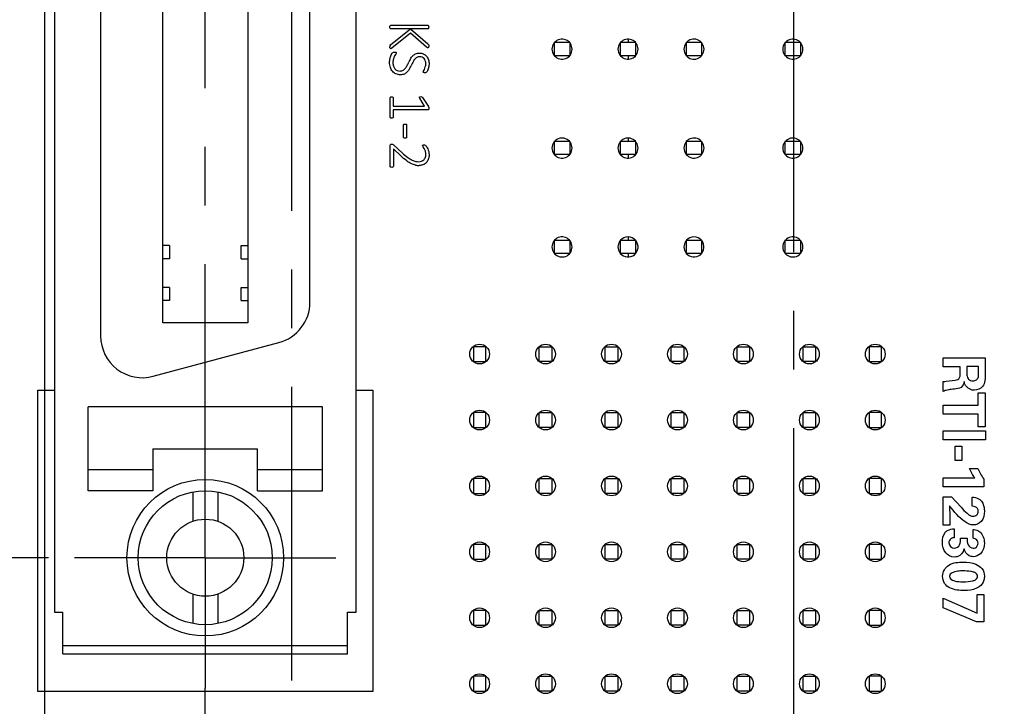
# Model space of a CAD drawing. Header units: inches. Extents: x 0 to 34, y 0 to 22.
# Tile 9 of 43: x 8.8 to 11.2, y 8.4 to 10. Entities that reach past the tile are written whole.
import ezdxf

# ---------------------------------------------------------------- set-up
doc = ezdxf.new("R2010")
doc.units = ezdxf.units.IN
doc.header["$LTSCALE"] = 1.87
doc.header["$MEASUREMENT"] = 0
doc.linetypes.add('CENTER', pattern=[0.6, 0.375, -0.075, 0.075, -0.075])
doc.layers.get('0').update_dxf_attribs({"linetype": 'CONTINUOUS'})
for name, color, linetype in [('02___PRT_ALL_AXES', 7, 'CONTINUOUS'), ('DATUMCURVES', 7, 'CONTINUOUS'), ('DIMENSIONS', 7, 'CONTINUOUS')]:
    doc.layers.add(name, color=color, linetype=linetype)
doc.styles.get("Standard").update_dxf_attribs({"font": 'txt', "width": 0.8})
doc.dimstyles.new('DIMSTYLE_1', dxfattribs={"dimtxt": 0.125, "dimasz": 0.18, "dimexe": 0.125, "dimexo": 0.0625, "dimgap": 0.03125, "dimtad": 0, "dimtih": 1, "dimtoh": 1, "dimlfac": 0.5, "dimzin": 0, "dimdsep": 46, "dimtxsty": 'STANDARD', "dimblk": '_FILLED', "dimblk1": '_FILLED', "dimblk2": '_FILLED', "dimcen": 0.09, "dimazin": 0, "dimtp": 0.01, "dimtm": 0.01, "dimtfac": 1, "dimtofl": 0, "dimtmove": 0, "dimatfit": 3, "dimldrblk": '_FILLED', "dimfxl": 1, "dimtolj": 1, "dimtzin": 0, "dimarcsym": 0})

# ---------------------------------------------------------------- blocks, each defined once
blk = doc.blocks.new('*D4')
at = {"layer": 'DIMENSIONS', "color": 2, "linetype": 'CONTINUOUS'}
blk.add_line((8.8828, 8.76), (8.1856, 8.76), dxfattribs=at)
at = {"layer": 'DIMENSIONS', "color": 2, "linetype": 'CONTINUOUS', "insert": (8.1231, 8.8225), "char_height": 0.125, "width": 1.325, "attachment_point": 3, "line_spacing_factor": 0.9}
blk.add_mtext('50.83{\\ftxt.shx;\\W1.000000;\\H0.125000; }[2.001]', dxfattribs=at)
blk = doc.blocks.new('_FILLED')
at = {"color": 0, "linetype": 'BYBLOCK'}
blk.add_solid([(0, 0), (-1, 0.174), (-1, -0.174)], dxfattribs=at)
blk = doc.blocks.new('*D5')
at = {"layer": 'DIMENSIONS', "color": 2, "linetype": 'CONTINUOUS'}
blk.add_line((8.8828, 11.22), (8.1856, 11.22), dxfattribs=at)
at = {"layer": 'DIMENSIONS', "color": 2, "linetype": 'CONTINUOUS', "insert": (8.1231, 11.2825), "char_height": 0.125, "width": 1.325, "attachment_point": 3, "line_spacing_factor": 0.9}
blk.add_mtext('82.07{\\ftxt.shx;\\W1.000000;\\H0.125000; }[3.231]', dxfattribs=at)
blk = doc.blocks.new('*D6')
at = {"layer": 'DIMENSIONS', "color": 2, "linetype": 'CONTINUOUS'}
blk.add_line((9.169, 12.5338), (8.1856, 12.5338), dxfattribs=at)
at = {"layer": 'DIMENSIONS', "color": 2, "linetype": 'CONTINUOUS', "insert": (8.1231, 12.5963), "char_height": 0.125, "width": 1.325, "attachment_point": 3, "line_spacing_factor": 0.9}
blk.add_mtext('98.76{\\ftxt.shx;\\W1.000000;\\H0.125000; }[3.888]', dxfattribs=at)
blk = doc.blocks.new('*D7')
at = {"layer": 'DIMENSIONS', "color": 2, "linetype": 'CONTINUOUS'}
blk.add_line((8.8893, 12.7779), (8.1856, 12.7779), dxfattribs=at)
at = {"layer": 'DIMENSIONS', "color": 2, "linetype": 'CONTINUOUS', "insert": (8.1231, 12.8404), "char_height": 0.125, "width": 1.425, "attachment_point": 3, "line_spacing_factor": 0.9}
blk.add_mtext('101.86{\\ftxt.shx;\\W1.000000;\\H0.125000; }[4.010]', dxfattribs=at)
blk = doc.blocks.new('*D14')
at = {"layer": 'DIMENSIONS', "color": 2, "linetype": 'CONTINUOUS'}
blk.add_line((10.8614, 11.9464), (11.9401, 11.9464), dxfattribs=at)
at = {"layer": 'DIMENSIONS', "color": 2, "linetype": 'CONTINUOUS', "insert": (12.0026, 12.0089), "char_height": 0.125, "width": 1.325, "attachment_point": 1, "line_spacing_factor": 0.9}
blk.add_mtext('91.30{\\ftxt.shx;\\W1.000000;\\H0.125000; }[3.594]', dxfattribs=at)
blk = doc.blocks.new('*D15')
at = {"layer": 'DIMENSIONS', "color": 2, "linetype": 'CONTINUOUS'}
blk.add_line((10.8614, 11.5842), (11.9401, 11.5842), dxfattribs=at)
at = {"layer": 'DIMENSIONS', "color": 2, "linetype": 'CONTINUOUS', "insert": (12.0026, 11.6467), "char_height": 0.125, "width": 1.325, "attachment_point": 1, "line_spacing_factor": 0.9}
blk.add_mtext('86.70{\\ftxt.shx;\\W1.000000;\\H0.125000; }[3.413]', dxfattribs=at)

msp = doc.modelspace()

# ---------------------------------------------------------------- linework, layer by layer
at = {"color": 7, "linetype": 'CONTINUOUS'}
for p, q in [((8.8731, 12.6992), (8.8731, 4.8362)), ((8.8973, 11.35), (8.8973, 8.63)), ((9.6173, 8.63), (9.6173, 11.35)), ((9.0073, 10.69), (9.0073, 9.29)), ((9.1559, 9.3214), (9.1559, 10.6586)), ((9.3587, 10.6586), (9.3587, 9.3214)), ((9.5073, 9.3704), (9.5073, 10.6096)), ((10.2668, 9.9982), (10.2668, 9.9905)), ((10.0905, 9.9905), (10.0905, 9.959)), ((10.1275, 9.9905), (10.0905, 9.9905)), ((10.1275, 9.9905), (10.1275, 9.959)), ((10.248, 9.9905), (10.248, 9.959)), ((10.285, 9.9905), (10.248, 9.9905)), ((10.285, 9.9905), (10.285, 9.959)), ((10.4054, 9.9905), (10.4054, 9.959)), ((10.4425, 9.9905), (10.4054, 9.9905)), ((10.4425, 9.9905), (10.4425, 9.959)), ((10.6417, 9.9905), (10.6417, 9.959)), ((10.6787, 9.9905), (10.6417, 9.9905)), ((10.6787, 9.9905), (10.6787, 9.959)), ((10.1275, 9.959), (10.0905, 9.959)), ((10.285, 9.959), (10.248, 9.959)), ((10.2668, 9.959), (10.2668, 9.9514)), ((10.4425, 9.959), (10.4054, 9.959)), ((10.6787, 9.959), (10.6417, 9.959)), ((10.2668, 9.762), (10.2668, 9.7543)), ((10.0905, 9.7543), (10.0905, 9.7228)), ((10.1275, 9.7543), (10.0905, 9.7543)), ((10.1275, 9.7543), (10.1275, 9.7228)), ((10.248, 9.7543), (10.248, 9.7228)), ((10.285, 9.7543), (10.248, 9.7543)), ((10.285, 9.7543), (10.285, 9.7228)), ((10.4054, 9.7543), (10.4054, 9.7228)), ((10.4425, 9.7543), (10.4054, 9.7543)), ((10.4425, 9.7543), (10.4425, 9.7228)), ((10.6417, 9.7543), (10.6417, 9.7228)), ((10.6787, 9.7543), (10.6417, 9.7543)), ((10.6787, 9.7543), (10.6787, 9.7228)), ((10.1275, 9.7228), (10.0905, 9.7228)), ((10.285, 9.7228), (10.248, 9.7228)), ((10.2668, 9.7228), (10.2668, 9.7151)), ((10.4425, 9.7228), (10.4054, 9.7228)), ((10.6787, 9.7228), (10.6417, 9.7228)), ((10.2668, 9.5257), (10.2668, 9.5181)), ((9.1716, 9.5057), (9.1559, 9.5057)), ((9.1716, 9.5057), (9.1716, 9.4743)), ((9.343, 9.4743), (9.343, 9.5057)), ((9.343, 9.5057), (9.3587, 9.5057)), ((10.0905, 9.5181), (10.0905, 9.4866)), ((10.1275, 9.5181), (10.0905, 9.5181)), ((10.1275, 9.5181), (10.1275, 9.4866)), ((10.248, 9.5181), (10.248, 9.4866)), ((10.285, 9.5181), (10.248, 9.5181)), ((10.285, 9.5181), (10.285, 9.4866)), ((10.4054, 9.5181), (10.4054, 9.4866)), ((10.4425, 9.5181), (10.4054, 9.5181)), ((10.4425, 9.5181), (10.4425, 9.4866)), ((10.6417, 9.5181), (10.6417, 9.4866)), ((10.6787, 9.5181), (10.6417, 9.5181)), ((10.6787, 9.5181), (10.6787, 9.4866)), ((10.1275, 9.4866), (10.0905, 9.4866)), ((10.285, 9.4866), (10.248, 9.4866)), ((10.2668, 9.4866), (10.2668, 9.4789)), ((10.4425, 9.4866), (10.4054, 9.4866)), ((10.6787, 9.4866), (10.6417, 9.4866)), ((9.1716, 9.4743), (9.1559, 9.4743)), ((9.343, 9.4743), (9.3587, 9.4743)), ((9.1716, 9.4057), (9.1559, 9.4057)), ((9.1716, 9.4057), (9.1716, 9.3743)), ((9.343, 9.3743), (9.343, 9.4057)), ((9.343, 9.4057), (9.3587, 9.4057)), ((9.1716, 9.3743), (9.1559, 9.3743)), ((9.343, 9.3743), (9.3587, 9.3743)), ((9.3587, 9.3214), (9.1559, 9.3214)), ((9.1332, 9.1934), (9.4332, 9.2738)), ((9.8975, 9.2641), (9.8975, 9.2287)), ((9.9274, 9.2641), (9.8975, 9.2641)), ((9.9274, 9.2287), (9.9274, 9.2641)), ((10.055, 9.2287), (10.055, 9.2641)), ((10.055, 9.2641), (10.0849, 9.2641)), ((10.0849, 9.2641), (10.0849, 9.2287)), ((10.2125, 9.2287), (10.2125, 9.2641)), ((10.2125, 9.2641), (10.2424, 9.2641)), ((10.2424, 9.2641), (10.2424, 9.2287)), ((10.3699, 9.2287), (10.3699, 9.2641)), ((10.3699, 9.2641), (10.3999, 9.2641)), ((10.3999, 9.2641), (10.3999, 9.2287)), ((10.5274, 9.2287), (10.5274, 9.2641)), ((10.5274, 9.2641), (10.5573, 9.2641)), ((10.5573, 9.2641), (10.5573, 9.2287)), ((10.6849, 9.2641), (10.7148, 9.2641)), ((10.6849, 9.2287), (10.6849, 9.2641)), ((10.7148, 9.2641), (10.7148, 9.2287)), ((10.8723, 9.2641), (10.8424, 9.2641)), ((10.8424, 9.2641), (10.8424, 9.2287)), ((10.8723, 9.2287), (10.8723, 9.2641)), ((9.8975, 9.2287), (9.9274, 9.2287)), ((10.0849, 9.2287), (10.055, 9.2287)), ((10.2424, 9.2287), (10.2125, 9.2287)), ((10.3999, 9.2287), (10.3699, 9.2287)), ((10.5573, 9.2287), (10.5274, 9.2287)), ((10.7148, 9.2287), (10.6849, 9.2287)), ((10.8424, 9.2287), (10.8723, 9.2287)), ((8.9773, 8.92), (8.9773, 9.12)), ((9.5373, 9.12), (8.9773, 9.12)), ((9.5373, 8.92), (9.5373, 9.12)), ((9.8975, 9.1067), (9.8975, 9.0712)), ((9.9274, 9.1067), (9.8975, 9.1067)), ((9.9274, 9.0712), (9.9274, 9.1067)), ((10.055, 9.0712), (10.055, 9.1067)), ((10.055, 9.1067), (10.0849, 9.1067)), ((10.0849, 9.1067), (10.0849, 9.0712)), ((10.2125, 9.0712), (10.2125, 9.1067)), ((10.2125, 9.1067), (10.2424, 9.1067)), ((10.2424, 9.1067), (10.2424, 9.0712)), ((10.3699, 9.0712), (10.3699, 9.1067)), ((10.3699, 9.1067), (10.3999, 9.1067)), ((10.3999, 9.1067), (10.3999, 9.0712)), ((10.5274, 9.0712), (10.5274, 9.1067)), ((10.5274, 9.1067), (10.5573, 9.1067)), ((10.5573, 9.1067), (10.5573, 9.0712)), ((10.6849, 9.1067), (10.7148, 9.1067)), ((10.6849, 9.0712), (10.6849, 9.1067)), ((10.7148, 9.1067), (10.7148, 9.0712)), ((10.8723, 9.1067), (10.8424, 9.1067)), ((10.8424, 9.1067), (10.8424, 9.0712)), ((10.8723, 9.0712), (10.8723, 9.1067)), ((9.8975, 9.0712), (9.9274, 9.0712)), ((10.0849, 9.0712), (10.055, 9.0712)), ((10.2424, 9.0712), (10.2125, 9.0712)), ((10.3999, 9.0712), (10.3699, 9.0712)), ((10.5573, 9.0712), (10.5274, 9.0712)), ((10.7148, 9.0712), (10.6849, 9.0712)), ((10.8424, 9.0712), (10.8723, 9.0712)), ((9.1323, 9.02), (9.1323, 8.92)), ((9.1323, 9.02), (9.3823, 9.02)), ((9.3823, 8.92), (9.3823, 9.02)), ((9.1323, 8.97), (8.9773, 8.97)), ((9.5373, 8.97), (9.3823, 8.97)), ((9.8975, 8.9492), (9.8975, 8.9137)), ((9.9274, 8.9492), (9.8975, 8.9492)), ((9.9274, 8.9137), (9.9274, 8.9492)), ((10.055, 8.9137), (10.055, 8.9492)), ((10.055, 8.9492), (10.0849, 8.9492)), ((10.0849, 8.9492), (10.0849, 8.9137)), ((10.2125, 8.9137), (10.2125, 8.9492)), ((10.2125, 8.9492), (10.2424, 8.9492)), ((10.2424, 8.9492), (10.2424, 8.9137)), ((10.3699, 8.9137), (10.3699, 8.9492)), ((10.3699, 8.9492), (10.3999, 8.9492)), ((10.3999, 8.9492), (10.3999, 8.9137)), ((10.5274, 8.9492), (10.5573, 8.9492)), ((10.5274, 8.9137), (10.5274, 8.9492)), ((10.5573, 8.9492), (10.5573, 8.9137)), ((10.6849, 8.9492), (10.7148, 8.9492)), ((10.6849, 8.9137), (10.6849, 8.9492)), ((10.7148, 8.9492), (10.7148, 8.9137)), ((10.8723, 8.9492), (10.8424, 8.9492)), ((10.8424, 8.9492), (10.8424, 8.9137)), ((10.8723, 8.9137), (10.8723, 8.9492)), ((9.1323, 8.92), (8.9773, 8.92)), ((9.2273, 8.9171), (9.2273, 8.8469)), ((9.2873, 8.9171), (9.2873, 8.8469)), ((9.3823, 8.92), (9.5373, 8.92)), ((9.8975, 8.9137), (9.9274, 8.9137)), ((10.0849, 8.9137), (10.055, 8.9137)), ((10.2424, 8.9137), (10.2125, 8.9137)), ((10.3999, 8.9137), (10.3699, 8.9137)), ((10.5573, 8.9137), (10.5274, 8.9137)), ((10.7148, 8.9137), (10.6849, 8.9137)), ((10.8424, 8.9137), (10.8723, 8.9137)), ((9.8975, 8.7917), (9.8975, 8.7563)), ((9.9274, 8.7917), (9.8975, 8.7917)), ((9.9274, 8.7563), (9.9274, 8.7917)), ((10.055, 8.7563), (10.055, 8.7917)), ((10.055, 8.7917), (10.0849, 8.7917)), ((10.0849, 8.7917), (10.0849, 8.7563)), ((10.2125, 8.7917), (10.2424, 8.7917)), ((10.2125, 8.7563), (10.2125, 8.7917)), ((10.2424, 8.7917), (10.2424, 8.7563)), ((10.3699, 8.7917), (10.3999, 8.7917)), ((10.3699, 8.7563), (10.3699, 8.7917)), ((10.3999, 8.7917), (10.3999, 8.7563)), ((10.5274, 8.7917), (10.5573, 8.7917)), ((10.5274, 8.7563), (10.5274, 8.7917)), ((10.5573, 8.7917), (10.5573, 8.7563)), ((10.6849, 8.7917), (10.7148, 8.7917)), ((10.6849, 8.7563), (10.6849, 8.7917)), ((10.7148, 8.7917), (10.7148, 8.7563)), ((10.8723, 8.7917), (10.8424, 8.7917)), ((10.8424, 8.7917), (10.8424, 8.7563)), ((10.8723, 8.7563), (10.8723, 8.7917)), ((9.8975, 8.7563), (9.9274, 8.7563)), ((10.0849, 8.7563), (10.055, 8.7563)), ((10.2424, 8.7563), (10.2125, 8.7563)), ((10.3999, 8.7563), (10.3699, 8.7563)), ((10.5573, 8.7563), (10.5274, 8.7563)), ((10.7148, 8.7563), (10.6849, 8.7563)), ((10.8424, 8.7563), (10.8723, 8.7563)), ((9.2273, 8.673), (9.2273, 8.6028)), ((9.2873, 8.673), (9.2873, 8.6028)), ((8.8973, 8.63), (8.9173, 8.63)), ((8.9173, 8.53), (8.9173, 8.63)), ((9.5973, 8.53), (9.5973, 8.63)), ((9.5973, 8.63), (9.6173, 8.63)), ((9.8975, 8.6342), (9.8975, 8.5988)), ((9.9274, 8.6342), (9.8975, 8.6342)), ((9.9274, 8.5988), (9.9274, 8.6342)), ((10.055, 8.5988), (10.055, 8.6342)), ((10.055, 8.6342), (10.0849, 8.6342)), ((10.0849, 8.6342), (10.0849, 8.5988)), ((10.2125, 8.6342), (10.2424, 8.6342)), ((10.2125, 8.5988), (10.2125, 8.6342)), ((10.2424, 8.6342), (10.2424, 8.5988)), ((10.3699, 8.6342), (10.3999, 8.6342)), ((10.3699, 8.5988), (10.3699, 8.6342)), ((10.3999, 8.6342), (10.3999, 8.5988)), ((10.5274, 8.6342), (10.5573, 8.6342)), ((10.5274, 8.5988), (10.5274, 8.6342)), ((10.5573, 8.6342), (10.5573, 8.5988)), ((10.6849, 8.6342), (10.7148, 8.6342)), ((10.6849, 8.5988), (10.6849, 8.6342)), ((10.7148, 8.6342), (10.7148, 8.5988)), ((10.8723, 8.6342), (10.8424, 8.6342)), ((10.8424, 8.6342), (10.8424, 8.5988)), ((10.8723, 8.5988), (10.8723, 8.6342)), ((9.8975, 8.5988), (9.9274, 8.5988)), ((10.0849, 8.5988), (10.055, 8.5988)), ((10.2424, 8.5988), (10.2125, 8.5988)), ((10.3999, 8.5988), (10.3699, 8.5988)), ((10.5573, 8.5988), (10.5274, 8.5988)), ((10.7148, 8.5988), (10.6849, 8.5988)), ((10.8424, 8.5988), (10.8723, 8.5988)), ((8.9173, 8.55), (9.5973, 8.55)), ((8.9173, 8.53), (9.5973, 8.53)), ((9.9274, 8.4767), (9.8975, 8.4767)), ((9.8975, 8.4767), (9.8975, 8.4413)), ((9.9274, 8.4413), (9.9274, 8.4767)), ((10.055, 8.4767), (10.0849, 8.4767)), ((10.055, 8.4413), (10.055, 8.4767)), ((10.0849, 8.4767), (10.0849, 8.4413)), ((10.2125, 8.4767), (10.2424, 8.4767)), ((10.2125, 8.4413), (10.2125, 8.4767)), ((10.2424, 8.4767), (10.2424, 8.4413)), ((10.3699, 8.4767), (10.3999, 8.4767)), ((10.3699, 8.4413), (10.3699, 8.4767)), ((10.3999, 8.4767), (10.3999, 8.4413)), ((10.5274, 8.4767), (10.5573, 8.4767)), ((10.5274, 8.4413), (10.5274, 8.4767)), ((10.5573, 8.4767), (10.5573, 8.4413)), ((10.6849, 8.4767), (10.7148, 8.4767)), ((10.6849, 8.4413), (10.6849, 8.4767)), ((10.7148, 8.4767), (10.7148, 8.4413)), ((10.8723, 8.4767), (10.8424, 8.4767)), ((10.8424, 8.4767), (10.8424, 8.4413)), ((10.8723, 8.4413), (10.8723, 8.4767)), ((9.8975, 8.4413), (9.9274, 8.4413)), ((10.0849, 8.4413), (10.055, 8.4413)), ((10.2424, 8.4413), (10.2125, 8.4413)), ((10.3999, 8.4413), (10.3699, 8.4413)), ((10.5573, 8.4413), (10.5274, 8.4413)), ((10.7148, 8.4413), (10.6849, 8.4413)), ((10.8424, 8.4413), (10.8723, 8.4413))]:
    msp.add_line(p, q, dxfattribs=at)
at = {"color": 40, "linetype": 'CONTINUOUS'}
for p, q in [((9.6983, 10.0275), (9.6984, 10.0295)), ((9.6984, 10.0254), (9.6983, 10.0275)), ((9.6984, 10.0295), (9.6988, 10.0309)), ((9.6988, 10.0241), (9.6984, 10.0254)), ((9.6988, 10.0309), (9.6994, 10.0316)), ((9.6994, 10.0234), (9.6988, 10.0241)), ((9.6994, 10.0316), (9.7001, 10.0318)), ((9.7001, 10.0232), (9.6994, 10.0234)), ((9.7001, 10.0318), (9.789, 10.0318)), ((9.7001, 9.9861), (9.7472, 10.0232)), ((9.7472, 10.0232), (9.7001, 10.0232)), ((9.7474, 10.0232), (9.789, 9.9876)), ((9.789, 10.0232), (9.7474, 10.0232)), ((9.789, 10.0318), (9.7898, 10.0316)), ((9.7898, 10.0234), (9.789, 10.0232)), ((9.7898, 10.0316), (9.7904, 10.0309)), ((9.7904, 10.0241), (9.7898, 10.0234)), ((9.7904, 10.0309), (9.7907, 10.0295)), ((9.7907, 10.0254), (9.7904, 10.0241)), ((9.7907, 10.0295), (9.7909, 10.0275)), ((9.7909, 10.0275), (9.7907, 10.0254)), ((9.7476, 10.013), (9.7029, 9.9774)), ((9.7859, 9.9796), (9.7476, 10.013)), ((9.6984, 9.9781), (9.6983, 9.9803)), ((9.6988, 9.9767), (9.6984, 9.9781)), ((9.6994, 9.9761), (9.6988, 9.9767)), ((9.699, 9.9849), (9.7001, 9.9861)), ((9.7003, 9.9759), (9.6994, 9.9761)), ((9.7011, 9.9761), (9.7003, 9.9759)), ((9.7029, 9.9774), (9.7011, 9.9761)), ((9.7876, 9.9783), (9.7859, 9.9796)), ((9.789, 9.9779), (9.7876, 9.9783)), ((9.789, 9.9876), (9.7899, 9.9867)), ((9.7904, 9.9787), (9.7898, 9.9781)), ((9.7899, 9.9867), (9.7905, 9.9856)), ((9.7907, 9.9799), (9.7904, 9.9787)), ((9.7905, 9.9856), (9.7908, 9.9841)), ((9.7909, 9.982), (9.7907, 9.9799)), ((9.7908, 9.9841), (9.7909, 9.982)), ((9.7092, 9.968), (9.7112, 9.9678)), ((9.7121, 9.9632), (9.7094, 9.9585)), ((9.7112, 9.9678), (9.7125, 9.9675)), ((9.7125, 9.9675), (9.7131, 9.9668)), ((9.7131, 9.9668), (9.7133, 9.966)), ((9.7782, 9.9226), (9.7805, 9.9266)), ((9.7911, 9.9332), (9.7896, 9.9275)), ((9.7775, 9.9195), (9.7772, 9.9203)), ((9.7783, 9.919), (9.7775, 9.9195)), ((9.7796, 9.9187), (9.7783, 9.919)), ((9.7812, 9.9186), (9.7796, 9.9187)), ((9.7829, 9.9186), (9.7812, 9.9186)), ((9.7841, 9.9188), (9.7829, 9.9186)), ((9.7849, 9.9192), (9.7841, 9.9188)), ((9.7859, 9.92), (9.7849, 9.9192)), ((9.6987, 9.8586), (9.6989, 9.8595)), ((9.6987, 9.8121), (9.6987, 9.8586)), ((9.6989, 9.8595), (9.6995, 9.8602)), ((9.6995, 9.8602), (9.7006, 9.8608)), ((9.7006, 9.8608), (9.7023, 9.861)), ((9.7023, 9.861), (9.7038, 9.8608)), ((9.7038, 9.8608), (9.705, 9.8603)), ((9.705, 9.8603), (9.7057, 9.8596)), ((9.7057, 9.8596), (9.7059, 9.8586)), ((9.7059, 9.8586), (9.7059, 9.8383)), ((9.7812, 9.8383), (9.7694, 9.8577)), ((9.77, 9.8613), (9.772, 9.8614)), ((9.772, 9.8614), (9.7736, 9.8613)), ((9.7736, 9.8613), (9.7747, 9.8611)), ((9.7747, 9.8611), (9.7756, 9.8605)), ((9.7756, 9.8605), (9.7763, 9.8597)), ((9.7763, 9.8597), (9.7903, 9.8377)), ((9.7059, 9.8383), (9.7812, 9.8383)), ((9.7059, 9.8296), (9.7059, 9.8121)), ((9.7892, 9.8296), (9.7059, 9.8296)), ((9.79, 9.8298), (9.7892, 9.8296)), ((9.7905, 9.8305), (9.79, 9.8298)), ((9.7909, 9.8318), (9.7905, 9.8305)), ((9.7906, 9.8372), (9.7909, 9.8363)), ((9.7909, 9.8363), (9.791, 9.8353)), ((9.791, 9.8339), (9.7909, 9.8318)), ((9.791, 9.8353), (9.791, 9.8339)), ((9.6989, 9.8113), (9.6987, 9.8121)), ((9.6995, 9.8105), (9.6989, 9.8113)), ((9.7006, 9.8099), (9.6995, 9.8105)), ((9.7023, 9.8097), (9.7006, 9.8099)), ((9.7038, 9.8099), (9.7023, 9.8097)), ((9.705, 9.8104), (9.7038, 9.8099)), ((9.7057, 9.8112), (9.705, 9.8104)), ((9.7059, 9.8121), (9.7057, 9.8112)), ((9.731, 9.7641), (9.731, 9.7938)), ((9.7381, 9.7938), (9.7381, 9.7641)), ((9.7363, 9.7622), (9.7346, 9.7621)), ((9.7374, 9.7626), (9.7363, 9.7622)), ((9.738, 9.7633), (9.7374, 9.7626)), ((9.7381, 9.7641), (9.738, 9.7633)), ((9.6987, 9.7446), (9.6989, 9.7458)), ((9.6987, 9.6951), (9.6987, 9.7446)), ((9.6989, 9.7458), (9.6996, 9.7468)), ((9.6996, 9.7468), (9.7008, 9.7475)), ((9.7008, 9.7475), (9.7027, 9.7477)), ((9.7027, 9.7477), (9.7043, 9.7476)), ((9.7043, 9.7476), (9.7056, 9.7473)), ((9.7056, 9.7473), (9.7067, 9.7468)), ((9.7064, 9.737), (9.7064, 9.6951)), ((9.724, 9.7203), (9.7064, 9.737)), ((9.7067, 9.7468), (9.7079, 9.7458)), ((9.7079, 9.7458), (9.7278, 9.727)), ((9.7761, 9.7441), (9.7764, 9.7449)), ((9.7764, 9.7449), (9.777, 9.7455)), ((9.777, 9.7455), (9.7782, 9.7459)), ((9.7801, 9.7371), (9.7774, 9.7415)), ((9.7782, 9.7459), (9.7798, 9.746)), ((9.7798, 9.746), (9.7812, 9.7459)), ((9.7812, 9.7459), (9.7823, 9.7457)), ((9.7823, 9.7457), (9.7832, 9.7453)), ((9.7832, 9.7453), (9.7843, 9.7442)), ((9.7843, 9.7442), (9.7862, 9.7415)), ((9.699, 9.6939), (9.6987, 9.6951)), ((9.6998, 9.6931), (9.699, 9.6939)), ((9.7011, 9.6926), (9.6998, 9.6931)), ((9.7027, 9.6924), (9.7011, 9.6926)), ((9.7042, 9.6926), (9.7027, 9.6924)), ((9.7054, 9.6932), (9.7042, 9.6926)), ((9.7062, 9.694), (9.7054, 9.6932)), ((9.7064, 9.6951), (9.7062, 9.694)), ((11.0195, 9.2377), (11.1201, 9.2377)), ((11.0195, 9.2157), (11.0195, 9.2377)), ((11.1201, 9.2377), (11.1201, 9.1992)), ((11.0601, 9.2157), (11.0195, 9.2157)), ((11.0601, 9.1968), (11.0601, 9.2157)), ((11.1042, 9.2164), (11.0761, 9.2164)), ((11.0761, 9.2164), (11.0761, 9.1991)), ((11.1042, 9.202), (11.1042, 9.2164)), ((11.0195, 9.1568), (11.0195, 9.1806)), ((11.1034, 9.1542), (11.1201, 9.1542)), ((11.1034, 9.1243), (11.1034, 9.1542)), ((11.1201, 9.1542), (11.1201, 9.0728)), ((11.0195, 9.1243), (11.1034, 9.1243)), ((11.0195, 9.1027), (11.0195, 9.1243)), ((11.1034, 9.1027), (11.0195, 9.1027)), ((11.1034, 9.0728), (11.1034, 9.1027)), ((11.0195, 9.063), (11.1203, 9.063)), ((11.0195, 9.0414), (11.0195, 9.063)), ((11.1201, 9.0728), (11.1034, 9.0728)), ((11.1203, 9.063), (11.1203, 9.0414)), ((11.1203, 9.0414), (11.0195, 9.0414)), ((11.0485, 9.0266), (11.0642, 9.0266)), ((11.0485, 8.9921), (11.0485, 9.0266)), ((11.0642, 9.0266), (11.0642, 8.9921)), ((11.0642, 8.9921), (11.0485, 8.9921)), ((11.0827, 8.9733), (11.102, 8.9733)), ((11.0195, 8.9506), (11.095, 8.9506)), ((11.0195, 8.9296), (11.0195, 8.9506)), ((11.1166, 8.9475), (11.1166, 8.9296)), ((11.1166, 8.9296), (11.0195, 8.9296)), ((11.0195, 8.9058), (11.0391, 8.9058)), ((11.0195, 8.8376), (11.0195, 8.9058)), ((11.0391, 8.9058), (11.0621, 8.8806)), ((11.0891, 8.8831), (11.0891, 8.9044)), ((11.0347, 8.8841), (11.0353, 8.8574)), ((11.0353, 8.8574), (11.0357, 8.8376)), ((11.0357, 8.8376), (11.0195, 8.8376)), ((11.046, 8.829), (11.046, 8.8078)), ((11.0907, 8.8064), (11.0907, 8.8277)), ((11.0606, 8.8067), (11.0768, 8.8067)), ((11.0195, 8.6633), (11.1003, 8.6278)), ((11.0195, 8.64), (11.0195, 8.6633)), ((11.1003, 8.6724), (11.1164, 8.6724)), ((11.1003, 8.6278), (11.1003, 8.6724)), ((11.1164, 8.6724), (11.1164, 8.6067)), ((11.0992, 8.6067), (11.0195, 8.64)), ((11.1164, 8.6067), (11.0992, 8.6067))]:
    msp.add_line(p, q, dxfattribs=at)
at = {"color": 7, "linetype": 'CONTINUOUS'}
for radius in [0.187, 0.16, 0.092]:
    msp.add_circle((9.2573, 8.76), radius, dxfattribs=at)
at = {"color": 40, "linetype": 'CONTINUOUS'}
for centre, radius, start, end in [((9.7224, 9.9802), 0.0241, 173.7898, 179.9458), ((9.8401, 9.8987), 0.1068, 150.1469, 154.885), ((9.2548, 10.1735), 0.5398, 333.9155, 334.8381), ((9.6336, 9.9893), 0.1274, 330.8259, 334.8049), ((10.2812, 9.6859), 0.5877, 154.0707, 154.921), ((9.768, 9.749), 0.0521, 260.2994, 269.9838), ((11.2261, 9.0267), 0.1351, 203.2929, 215.8618)]:
    msp.add_arc(centre, radius, start, end, dxfattribs=at)
at = {"color": 7, "linetype": 'CONTINUOUS'}
for centre, start, end in [((9.4073, 9.3704), 285, 360), ((9.1073, 9.29), 180, 285)]:
    msp.add_arc(centre, 0.1, start, end, dxfattribs=at)
at = {"color": 40, "linetype": 'CONTINUOUS'}
for points in [[(9.6984, 9.9828), (9.6985, 9.9835), (9.6986, 9.9843), (9.699, 9.9849)], [(9.6975, 9.9432), (9.6975, 9.946), (9.6978, 9.9488), (9.6983, 9.9515)], [(9.6983, 9.9515), (9.6988, 9.9539), (9.6994, 9.9562), (9.7003, 9.9585)], [(9.7003, 9.9585), (9.7009, 9.9602), (9.7017, 9.962), (9.7026, 9.9636)], [(9.7026, 9.9636), (9.7031, 9.9646), (9.7037, 9.9657), (9.7046, 9.9665)], [(9.7046, 9.9665), (9.7051, 9.967), (9.7058, 9.9674), (9.7065, 9.9676)], [(9.7067, 9.9516), (9.7058, 9.9486), (9.7054, 9.9455), (9.7054, 9.9423)], [(9.7065, 9.9676), (9.7073, 9.9679), (9.7083, 9.968), (9.7092, 9.968)], [(9.7094, 9.9585), (9.7083, 9.9563), (9.7074, 9.954), (9.7067, 9.9516)], [(9.7133, 9.966), (9.7133, 9.965), (9.7127, 9.964), (9.7121, 9.9632)], [(9.7474, 9.9518), (9.7488, 9.9543), (9.7506, 9.9566), (9.7526, 9.9587)], [(9.7526, 9.9587), (9.7545, 9.9607), (9.7569, 9.9623), (9.7595, 9.9635)], [(9.7569, 9.9498), (9.7552, 9.9477), (9.7538, 9.9453), (9.7526, 9.9429)], [(9.7622, 9.9547), (9.7602, 9.9535), (9.7583, 9.9518), (9.7569, 9.9498)], [(9.7595, 9.9635), (9.7624, 9.9649), (9.7657, 9.9654), (9.7689, 9.9654)], [(9.7695, 9.9566), (9.767, 9.9566), (9.7644, 9.956), (9.7622, 9.9547)], [(9.7689, 9.9654), (9.7722, 9.9654), (9.7755, 9.9648), (9.7784, 9.9634)], [(9.7751, 9.9555), (9.7733, 9.9562), (9.7714, 9.9566), (9.7695, 9.9566)], [(9.7797, 9.9525), (9.7784, 9.9538), (9.7768, 9.9549), (9.7751, 9.9555)], [(9.7784, 9.9634), (9.7812, 9.9622), (9.7837, 9.9603), (9.7856, 9.9581)], [(9.7827, 9.9473), (9.782, 9.9492), (9.781, 9.951), (9.7797, 9.9525)], [(9.7839, 9.94), (9.7839, 9.9424), (9.7836, 9.945), (9.7827, 9.9473)], [(9.7856, 9.9581), (9.7876, 9.9556), (9.7891, 9.9527), (9.7901, 9.9497)], [(9.7901, 9.9497), (9.7912, 9.9463), (9.7917, 9.9426), (9.7917, 9.9391)], [(9.6993, 9.9313), (9.698, 9.9351), (9.6975, 9.9392), (9.6975, 9.9432)], [(9.7044, 9.9219), (9.7021, 9.9246), (9.7004, 9.9279), (9.6993, 9.9313)], [(9.7054, 9.9423), (9.7054, 9.9396), (9.7058, 9.9369), (9.7066, 9.9344)], [(9.7066, 9.9344), (9.7073, 9.9321), (9.7085, 9.9299), (9.71, 9.9281)], [(9.71, 9.9281), (9.7114, 9.9264), (9.7133, 9.925), (9.7154, 9.9241)], [(9.7154, 9.9241), (9.7177, 9.923), (9.7203, 9.9226), (9.7227, 9.9226)], [(9.7227, 9.9226), (9.7253, 9.9226), (9.7279, 9.9231), (9.7301, 9.9244)], [(9.7301, 9.9244), (9.7321, 9.9257), (9.7339, 9.9274), (9.7354, 9.9293)], [(9.7354, 9.9293), (9.737, 9.9314), (9.7384, 9.9337), (9.7396, 9.9361)], [(9.7448, 9.9272), (9.7434, 9.9247), (9.7417, 9.9223), (9.7397, 9.9203)], [(9.7805, 9.9266), (9.7815, 9.9285), (9.7822, 9.9304), (9.7828, 9.9324)], [(9.7828, 9.9324), (9.7836, 9.9348), (9.7839, 9.9374), (9.7839, 9.94)], [(9.7896, 9.9275), (9.7891, 9.9259), (9.7885, 9.9243), (9.7877, 9.9228)], [(9.7917, 9.9391), (9.7917, 9.9371), (9.7915, 9.9351), (9.7911, 9.9332)], [(9.7126, 9.9157), (9.7095, 9.9171), (9.7066, 9.9193), (9.7044, 9.9219)], [(9.7235, 9.9135), (9.7198, 9.9135), (9.716, 9.9142), (9.7126, 9.9157)], [(9.7329, 9.9154), (9.73, 9.914), (9.7267, 9.9135), (9.7235, 9.9135)], [(9.7397, 9.9203), (9.7378, 9.9182), (9.7354, 9.9166), (9.7329, 9.9154)], [(9.7772, 9.9203), (9.7772, 9.9211), (9.7778, 9.9219), (9.7782, 9.9226)], [(9.7877, 9.9228), (9.7872, 9.9218), (9.7867, 9.9208), (9.7859, 9.92)], [(9.7686, 9.8596), (9.7685, 9.86), (9.7686, 9.8604), (9.7688, 9.8607)], [(9.7694, 9.8577), (9.769, 9.8583), (9.7687, 9.8589), (9.7686, 9.8596)], [(9.7688, 9.8607), (9.7691, 9.861), (9.7696, 9.8612), (9.77, 9.8613)], [(9.731, 9.7938), (9.731, 9.7944), (9.7314, 9.795), (9.7318, 9.7954)], [(9.7318, 9.7954), (9.7326, 9.7959), (9.7336, 9.796), (9.7346, 9.796)], [(9.7346, 9.796), (9.7355, 9.796), (9.7366, 9.7959), (9.7374, 9.7954)], [(9.7374, 9.7954), (9.7378, 9.795), (9.7381, 9.7944), (9.7381, 9.7938)], [(9.7318, 9.7626), (9.7313, 9.763), (9.731, 9.7636), (9.731, 9.7641)], [(9.7346, 9.7621), (9.7336, 9.7621), (9.7325, 9.7621), (9.7318, 9.7626)], [(9.7774, 9.7415), (9.7768, 9.7423), (9.7761, 9.7432), (9.7761, 9.7441)], [(9.7829, 9.7309), (9.7822, 9.733), (9.7813, 9.7351), (9.7801, 9.7371)], [(9.7862, 9.7415), (9.7872, 9.7399), (9.788, 9.7382), (9.7887, 9.7366)], [(9.7887, 9.7366), (9.7895, 9.7344), (9.7902, 9.7322), (9.7908, 9.73)], [(9.7383, 9.7079), (9.7333, 9.7117), (9.7285, 9.716), (9.724, 9.7203)], [(9.7278, 9.727), (9.732, 9.7231), (9.7363, 9.7192), (9.741, 9.7159)], [(9.741, 9.7159), (9.7443, 9.7135), (9.7478, 9.7113), (9.7515, 9.7095)], [(9.7791, 9.7103), (9.7807, 9.7118), (9.7819, 9.7136), (9.7828, 9.7156)], [(9.7828, 9.7156), (9.7838, 9.7179), (9.7842, 9.7204), (9.7842, 9.7229)], [(9.7842, 9.7229), (9.7842, 9.7256), (9.7838, 9.7283), (9.7829, 9.7309)], [(9.7898, 9.7112), (9.7886, 9.7083), (9.7868, 9.7054), (9.7846, 9.7032)], [(9.7917, 9.7224), (9.7917, 9.7186), (9.7912, 9.7147), (9.7898, 9.7112)], [(9.7908, 9.73), (9.7914, 9.7275), (9.7917, 9.725), (9.7917, 9.7224)], [(9.7497, 9.7009), (9.7457, 9.7028), (9.7419, 9.7053), (9.7383, 9.7079)], [(9.7592, 9.6977), (9.7559, 9.6982), (9.7527, 9.6994), (9.7497, 9.7009)], [(9.7515, 9.7095), (9.7542, 9.7083), (9.757, 9.7072), (9.76, 9.7067)], [(9.76, 9.7067), (9.7624, 9.7062), (9.7648, 9.706), (9.7672, 9.706)], [(9.7672, 9.706), (9.7694, 9.706), (9.7716, 9.7064), (9.7737, 9.7071)], [(9.777, 9.6985), (9.7742, 9.6974), (9.771, 9.6969), (9.768, 9.6969)], [(9.7737, 9.7071), (9.7757, 9.7078), (9.7775, 9.7089), (9.7791, 9.7103)], [(9.7846, 9.7032), (9.7825, 9.7011), (9.7798, 9.6995), (9.777, 9.6985)], [(11.0544, 9.186), (11.0583, 9.1873), (11.0601, 9.1927), (11.0601, 9.1968)], [(11.0761, 9.1991), (11.0761, 9.1953), (11.0765, 9.191), (11.0789, 9.1881)], [(11.1201, 9.1992), (11.1202, 9.1888), (11.12, 9.1766), (11.1132, 9.1687)], [(11.1132, 9.1687), (11.1086, 9.1634), (11.101, 9.16), (11.0939, 9.16)], [(11.0621, 8.8806), (11.0667, 8.8755), (11.0715, 8.8704), (11.0768, 8.866)], [(11.0175, 8.7967), (11.0175, 8.8048), (11.0189, 8.8138), (11.024, 8.8201)], [(11.1071, 8.822), (11.1146, 8.8159), (11.1178, 8.8047), (11.1178, 8.795)], [(11.033, 8.7953), (11.033, 8.7893), (11.0402, 8.7828), (11.0462, 8.7828)], [(11.0695, 8.781), (11.0681, 8.7769), (11.0663, 8.7728), (11.0635, 8.7695)], [(11.1018, 8.7156), (11.1018, 8.7198), (11.0975, 8.7238), (11.0935, 8.7252)], [(11.0344, 8.7155), (11.0344, 8.7039), (11.0551, 8.7025), (11.0667, 8.7025)], [(11.0667, 8.7025), (11.0747, 8.7025), (11.0829, 8.7028), (11.0906, 8.705)]]:
    msp.add_open_spline(points, degree=3, dxfattribs=at)
for points, knots in [([(11.1018, 9.1878), (11.1037, 9.1905), (11.1042, 9.1957), (11.1042, 9.2004), (11.1042, 9.202)], [0, 0, 0, 0, 0.680403, 1, 1, 1, 1]), ([(11.0195, 9.1806), (11.0219, 9.181), (11.0336, 9.1827), (11.0457, 9.1828), (11.0544, 9.186)], [0, 0, 0, 0, 0.207524, 1, 1, 1, 1]), ([(11.0693, 9.181), (11.0688, 9.1757), (11.0637, 9.1639), (11.0517, 9.1637), (11.0462, 9.1629)], [0, 0, 0, 0, 0.489736, 1, 1, 1, 1]), ([(11.0939, 9.16), (11.087, 9.16), (11.0746, 9.1654), (11.0706, 9.1766), (11.0693, 9.181)], [0, 0, 0, 0, 0.603517, 1, 1, 1, 1]), ([(11.0789, 9.1881), (11.0793, 9.1875), (11.0821, 9.1842), (11.0869, 9.1825), (11.0906, 9.1825)], [0, 0, 0, 0, 0.15176, 1, 1, 1, 1]), ([(11.0906, 9.1825), (11.0921, 9.1825), (11.0963, 9.1829), (11.1003, 9.1855), (11.1018, 9.1878)], [0, 0, 0, 0, 0.351434, 1, 1, 1, 1]), ([(11.0268, 9.1598), (11.0258, 9.1596), (11.0233, 9.159), (11.0209, 9.1577), (11.0195, 9.1568)], [0, 0, 0, 0, 0.36567, 1, 1, 1, 1]), ([(11.0462, 9.1629), (11.0437, 9.1626), (11.0372, 9.1617), (11.0307, 9.1608), (11.0268, 9.1598)], [0, 0, 0, 0, 0.390982, 1, 1, 1, 1]), ([(11.095, 8.9506), (11.0941, 8.9518), (11.0892, 8.9589), (11.0853, 8.9667), (11.0827, 8.9733)], [0, 0, 0, 0, 0.177086, 1, 1, 1, 1]), ([(11.0891, 8.9044), (11.0902, 8.9044), (11.0966, 8.9043), (11.1032, 8.902), (11.1073, 8.8987)], [0, 0, 0, 0, 0.181461, 1, 1, 1, 1]), ([(11.1073, 8.8987), (11.1129, 8.8942), (11.1172, 8.8838), (11.1178, 8.8739), (11.1178, 8.871)], [0, 0, 0, 0, 0.715848, 1, 1, 1, 1]), ([(11.0914, 8.8382), (11.0845, 8.8382), (11.0608, 8.8499), (11.0459, 8.8701), (11.0347, 8.8841)], [0, 0, 0, 0, 0.278472, 1, 1, 1, 1]), ([(11.0768, 8.866), (11.0782, 8.8648), (11.0822, 8.8615), (11.0874, 8.8593), (11.0909, 8.8593)], [0, 0, 0, 0, 0.346891, 1, 1, 1, 1]), ([(11.1032, 8.8709), (11.1032, 8.8731), (11.1016, 8.8804), (11.0936, 8.8829), (11.0891, 8.8831)], [0, 0, 0, 0, 0.334598, 1, 1, 1, 1]), ([(11.0909, 8.8593), (11.094, 8.8593), (11.1008, 8.8611), (11.1032, 8.8678), (11.1032, 8.8709)], [0, 0, 0, 0, 0.508426, 1, 1, 1, 1]), ([(11.1178, 8.871), (11.1178, 8.8625), (11.1146, 8.8455), (11.0983, 8.8382), (11.0914, 8.8382)], [0, 0, 0, 0, 0.552237, 1, 1, 1, 1]), ([(11.024, 8.8201), (11.0256, 8.8221), (11.0319, 8.8274), (11.0404, 8.829), (11.046, 8.829)], [0, 0, 0, 0, 0.318455, 1, 1, 1, 1]), ([(11.0907, 8.8277), (11.0948, 8.8273), (11.1008, 8.8264), (11.1057, 8.8231), (11.1071, 8.822)], [0, 0, 0, 0, 0.696975, 1, 1, 1, 1]), ([(11.0461, 8.7615), (11.0385, 8.7615), (11.0217, 8.7703), (11.0175, 8.7879), (11.0175, 8.7967)], [0, 0, 0, 0, 0.462985, 1, 1, 1, 1]), ([(11.046, 8.8078), (11.0433, 8.8077), (11.0364, 8.8067), (11.033, 8.7992), (11.033, 8.7953)], [0, 0, 0, 0, 0.399992, 1, 1, 1, 1]), ([(11.0462, 8.7828), (11.0512, 8.7828), (11.0619, 8.7903), (11.0606, 8.8014), (11.0606, 8.8067)], [0, 0, 0, 0, 0.485117, 1, 1, 1, 1]), ([(11.0768, 8.8067), (11.077, 8.8014), (11.076, 8.7906), (11.0863, 8.7827), (11.0913, 8.7827)], [0, 0, 0, 0, 0.514738, 1, 1, 1, 1]), ([(11.1028, 8.7946), (11.1028, 8.7989), (11.0987, 8.8056), (11.0925, 8.8064), (11.0907, 8.8064)], [0, 0, 0, 0, 0.703383, 1, 1, 1, 1]), ([(11.0913, 8.7827), (11.093, 8.7827), (11.0991, 8.7835), (11.1028, 8.7904), (11.1028, 8.7946)], [0, 0, 0, 0, 0.28663, 1, 1, 1, 1]), ([(11.1178, 8.795), (11.1178, 8.786), (11.1135, 8.769), (11.0976, 8.7624), (11.0914, 8.7624)], [0, 0, 0, 0, 0.594653, 1, 1, 1, 1]), ([(11.0914, 8.7624), (11.088, 8.7624), (11.0774, 8.7644), (11.0713, 8.7745), (11.0695, 8.781)], [0, 0, 0, 0, 0.339686, 1, 1, 1, 1]), ([(11.018, 8.716), (11.018, 8.7261), (11.0324, 8.7483), (11.056, 8.7495), (11.0678, 8.7495)], [0, 0, 0, 0, 0.460453, 1, 1, 1, 1]), ([(11.0635, 8.7695), (11.0622, 8.7679), (11.0574, 8.7634), (11.0506, 8.7615), (11.0461, 8.7615)], [0, 0, 0, 0, 0.311163, 1, 1, 1, 1]), ([(11.0678, 8.7495), (11.0779, 8.7495), (11.0942, 8.7476), (11.1141, 8.7352), (11.118, 8.7222), (11.118, 8.7157)], [0, 0, 0, 0, 0.451976, 0.711846, 1, 1, 1, 1]), ([(11.0664, 8.7284), (11.0624, 8.7284), (11.0517, 8.7284), (11.0344, 8.7233), (11.0344, 8.7155)], [0, 0, 0, 0, 0.337614, 1, 1, 1, 1]), ([(11.0935, 8.7252), (11.0909, 8.726), (11.0819, 8.7279), (11.0728, 8.7284), (11.0664, 8.7284)], [0, 0, 0, 0, 0.302413, 1, 1, 1, 1]), ([(11.0701, 8.6817), (11.0585, 8.6817), (11.0405, 8.683), (11.0209, 8.6976), (11.018, 8.7099), (11.018, 8.716)], [0, 0, 0, 0, 0.502199, 0.736952, 1, 1, 1, 1]), ([(11.0906, 8.705), (11.0916, 8.7052), (11.0966, 8.7065), (11.1018, 8.7113), (11.1018, 8.7156)], [0, 0, 0, 0, 0.188365, 1, 1, 1, 1]), ([(11.118, 8.7157), (11.118, 8.7126), (11.1168, 8.7029), (11.1107, 8.6941), (11.1052, 8.6904)], [0, 0, 0, 0, 0.318752, 1, 1, 1, 1]), ([(11.1052, 8.6904), (11.1033, 8.6891), (11.0927, 8.683), (11.08, 8.6817), (11.0701, 8.6817)], [0, 0, 0, 0, 0.190855, 1, 1, 1, 1])]:
    msp.add_open_spline(points, degree=3, knots=knots, dxfattribs=at)
at = {"layer": '02___PRT_ALL_AXES', "color": 7, "linetype": 'CENTER'}
for p, q in [((9.4628, 12.5338), (9.4628, 5.127)), ((10.6628, 5.0019), (10.6628, 12.3025)), ((9.2573, 8.76), (9.2573, 10.908)), ((9.2573, 8.76), (8.9453, 8.76)), ((9.2573, 8.76), (9.2573, 8.448)), ((9.2573, 8.76), (9.5693, 8.76)), ((9.2573, 8.0546), (9.2573, 8.448))]:
    msp.add_line(p, q, dxfattribs=at)
at = {"layer": '02___PRT_ALL_AXES', "color": 7, "linetype": 'CONTINUOUS'}
for centre in [(9.9125, 9.2464), (10.0699, 9.2464), (10.2274, 9.2464), (10.3849, 9.2464), (10.5424, 9.2464), (10.6999, 9.2464), (10.8573, 9.2464), (9.9125, 9.0889), (10.0699, 9.0889), (10.2274, 9.0889), (10.3849, 9.0889), (10.5424, 9.0889), (10.6999, 9.0889), (10.8573, 9.0889), (9.9125, 8.9315), (10.0699, 8.9315), (10.2274, 8.9315), (10.3849, 8.9315), (10.5424, 8.9315), (10.6999, 8.9315), (10.8573, 8.9315), (9.9125, 8.774), (10.0699, 8.774), (10.2274, 8.774), (10.3849, 8.774), (10.5424, 8.774), (10.6999, 8.774), (10.8573, 8.774), (9.9125, 8.6165), (10.0699, 8.6165), (10.2274, 8.6165), (10.3849, 8.6165), (10.5424, 8.6165), (10.6999, 8.6165), (10.8573, 8.6165), (9.9125, 8.459), (10.0699, 8.459), (10.2274, 8.459), (10.3849, 8.459), (10.5424, 8.459), (10.6999, 8.459), (10.8573, 8.459)]:
    msp.add_circle(centre, 0.0236, dxfattribs=at)
for centre, start, end in [((10.1093, 9.9748), 222.1658, 137.8342), ((10.2668, 9.9748), 222.1658, 137.8342), ((10.4243, 9.9748), 219.9878, 140.0122), ((10.6605, 9.9748), 222.1658, 137.8342), ((10.1093, 9.9748), 143.4427, 216.5573), ((10.2668, 9.9748), 143.4427, 216.5573), ((10.4243, 9.9748), 143.4427, 216.5573), ((10.6605, 9.9748), 143.4427, 216.5573), ((10.1093, 9.7385), 222.1658, 137.8342), ((10.2668, 9.7385), 222.1658, 137.8342), ((10.4243, 9.7385), 219.9878, 140.0122), ((10.6605, 9.7385), 222.1658, 137.8342), ((10.1093, 9.7385), 143.4427, 216.5573), ((10.2668, 9.7385), 143.4427, 216.5573), ((10.4243, 9.7385), 143.4427, 216.5573), ((10.6605, 9.7385), 143.4427, 216.5573), ((10.1093, 9.5023), 222.1658, 137.8342), ((10.2668, 9.5023), 42.1658, 137.8342), ((10.4243, 9.5023), 42.1658, 137.8342), ((10.6605, 9.5023), 222.1658, 137.8342), ((10.1093, 9.5023), 143.4427, 216.5573), ((10.2668, 9.5023), 143.4427, 216.5573), ((10.2668, 9.5023), 219.9878, 39.0288), ((10.4243, 9.5023), 143.4427, 216.5573), ((10.4243, 9.5023), 219.9878, 39.0288), ((10.6605, 9.5023), 143.4427, 216.5573)]:
    msp.add_arc(centre, 0.024, start, end, dxfattribs=at)
at = {"layer": 'DATUMCURVES', "color": 4, "linetype": 'CONTINUOUS'}
for p, q in [((8.8573, 8.44), (8.8573, 9.16)), ((8.8573, 9.16), (8.8973, 9.16)), ((9.6173, 9.16), (9.6573, 9.16)), ((9.6573, 9.16), (9.6573, 8.44)), ((9.6573, 8.44), (8.8573, 8.44))]:
    msp.add_line(p, q, dxfattribs=at)

# ---------------------------------------------------------------- dimensions: what is measured, and where the dimension line sits
at = {"layer": 'DIMENSIONS', "color": 2, "linetype": 'CONTINUOUS'}
for feature_location, offset, origin, picture, middle in [((8.8893, 12.7779), (-0.7037, 0), (8.9518, 4.7574), '*D7', (7.4106, 12.7779)), ((9.169, 12.5338), (-0.9835, 0), (9.2315, 4.7574), '*D6', (7.4606, 12.5338)), ((10.8614, 11.9464), (1.0787, 0), (10.7989, 4.7574), '*D14', (12.6651, 11.9464)), ((10.8614, 11.5842), (1.0787, 0), (10.7989, 4.7574), '*D15', (12.6651, 11.5842)), ((8.8828, 11.22), (-0.6973, 0), (8.9453, 4.7574), '*D5', (7.4606, 11.22)), ((8.8828, 8.76), (-0.6973, 0), (8.9453, 4.7574), '*D4', (7.4606, 8.76))]:
    dim = msp.add_ordinate_dim(feature_location=feature_location, offset=offset, dtype=0, origin=origin, dimstyle='DIMSTYLE_1', dxfattribs=at)
    dim.commit()
    dim.dimension.update_dxf_attribs({"geometry": picture, "text_midpoint": middle})

doc.saveas('drawing.dxf')
